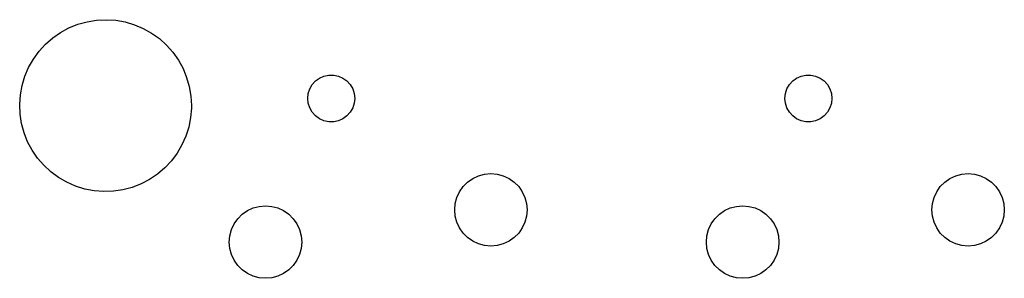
# Model space of a CAD drawing. Extents: x 2.72 to 6.23, y -5.23 to -2.47.
# Tile 2 of 5: x 2.72 to 4.17, y -2.85 to -2.47. Entities that reach past the tile are written whole.
import ezdxf

# ---------------------------------------------------------------- set-up
doc = ezdxf.new("R2010")
doc.units = 0
doc.header["$MEASUREMENT"] = 0
doc.layers.add('BLACK', color=7, linetype='CONTINUOUS')

msp = doc.modelspace()

# ---------------------------------------------------------------- linework, layer by layer
at = {"layer": 'BLACK', "linetype": 'CONTINUOUS'}
for p, q in [((2.79636, -2.48601), (2.8094, -2.48074)), ((2.8094, -2.48074), (2.82295, -2.47695)), ((2.82295, -2.47695), (2.83683, -2.47471)), ((2.83683, -2.47471), (2.85088, -2.47402)), ((2.85088, -2.47402), (2.86492, -2.4749)), ((2.86492, -2.4749), (2.87877, -2.47734)), ((2.87877, -2.47734), (2.89226, -2.48132)), ((2.89226, -2.48132), (2.90523, -2.48677)), ((2.77244, -2.50072), (2.78399, -2.4927)), ((2.78399, -2.4927), (2.79636, -2.48601)), ((2.90523, -2.48677), (2.91751, -2.49363)), ((2.91751, -2.49363), (2.92894, -2.50182)), ((2.75237, -2.52037), (2.76185, -2.50999)), ((2.76185, -2.50999), (2.77244, -2.50072)), ((2.92894, -2.50182), (2.93939, -2.51123)), ((2.93939, -2.51123), (2.94873, -2.52175)), ((2.7441, -2.53175), (2.75237, -2.52037)), ((2.94873, -2.52175), (2.95684, -2.53324)), ((2.73715, -2.54398), (2.7441, -2.53175)), ((2.95684, -2.53324), (2.96362, -2.54556)), ((2.73161, -2.55691), (2.73715, -2.54398)), ((2.96362, -2.54556), (2.96898, -2.55857)), ((3.16388, -2.55954), (3.17046, -2.55661)), ((3.17046, -2.55661), (3.1775, -2.55511)), ((3.1775, -2.55511), (3.1847, -2.55511)), ((3.1847, -2.55511), (3.19175, -2.55661)), ((3.19175, -2.55661), (3.19833, -2.55954)), ((3.86388, -2.55954), (3.87046, -2.55661)), ((3.87046, -2.55661), (3.8775, -2.55511)), ((3.8775, -2.55511), (3.8847, -2.55511)), ((3.8847, -2.55511), (3.89175, -2.55661)), ((3.89175, -2.55661), (3.89833, -2.55954)), ((2.72501, -2.58421), (2.72755, -2.57038)), ((2.72755, -2.57038), (2.73161, -2.55691)), ((2.96898, -2.55857), (2.97285, -2.57209)), ((3.14963, -2.57536), (3.15323, -2.56912)), ((3.15323, -2.56912), (3.15805, -2.56377)), ((3.15805, -2.56377), (3.16388, -2.55954)), ((3.19833, -2.55954), (3.20415, -2.56377)), ((3.20415, -2.56377), (3.20897, -2.56912)), ((3.20897, -2.56912), (3.21257, -2.57536)), ((3.84963, -2.57536), (3.85323, -2.56912)), ((3.85323, -2.56912), (3.85805, -2.56377)), ((3.85805, -2.56377), (3.86388, -2.55954)), ((3.89833, -2.55954), (3.90415, -2.56377)), ((3.90415, -2.56377), (3.90897, -2.56912)), ((3.90897, -2.56912), (3.91257, -2.57536)), ((2.72403, -2.59824), (2.72501, -2.58421)), ((2.97285, -2.57209), (2.9752, -2.58596)), ((3.14665, -2.58937), (3.14741, -2.58221)), ((3.14741, -2.58221), (3.14963, -2.57536)), ((3.21257, -2.57536), (3.2148, -2.58221)), ((3.2148, -2.58221), (3.21555, -2.58937)), ((3.84665, -2.58937), (3.84741, -2.58221)), ((3.84741, -2.58221), (3.84963, -2.57536)), ((3.91257, -2.57536), (3.9148, -2.58221)), ((3.9148, -2.58221), (3.91555, -2.58937)), ((2.72462, -2.61229), (2.72403, -2.59824)), ((2.9752, -2.58596), (2.97598, -2.6)), ((2.97598, -2.6), (2.97594, -2.60352)), ((3.14741, -2.59653), (3.14665, -2.58937)), ((3.14963, -2.60338), (3.14741, -2.59653)), ((3.2148, -2.59653), (3.21257, -2.60338)), ((3.21555, -2.58937), (3.2148, -2.59653)), ((3.84741, -2.59653), (3.84665, -2.58937)), ((3.84963, -2.60338), (3.84741, -2.59653)), ((3.9148, -2.59653), (3.91257, -2.60338)), ((3.91555, -2.58937), (3.9148, -2.59653)), ((2.72677, -2.62619), (2.72462, -2.61229)), ((2.97594, -2.60352), (2.97476, -2.61753)), ((3.15323, -2.60962), (3.14963, -2.60338)), ((3.15805, -2.61497), (3.15323, -2.60962)), ((3.20897, -2.60962), (3.20415, -2.61497)), ((3.21257, -2.60338), (3.20897, -2.60962)), ((3.85323, -2.60962), (3.84963, -2.60338)), ((3.85805, -2.61497), (3.85323, -2.60962)), ((3.90897, -2.60962), (3.90415, -2.61497)), ((3.91257, -2.60338), (3.90897, -2.60962)), ((2.73046, -2.63977), (2.72677, -2.62619)), ((2.97476, -2.61753), (2.97203, -2.63133)), ((3.16388, -2.6192), (3.15805, -2.61497)), ((3.17046, -2.62213), (3.16388, -2.6192)), ((3.1775, -2.62363), (3.17046, -2.62213)), ((3.1847, -2.62363), (3.1775, -2.62363)), ((3.19175, -2.62213), (3.1847, -2.62363)), ((3.19833, -2.6192), (3.19175, -2.62213)), ((3.20415, -2.61497), (3.19833, -2.6192)), ((3.86388, -2.6192), (3.85805, -2.61497)), ((3.87046, -2.62213), (3.86388, -2.6192)), ((3.8775, -2.62363), (3.87046, -2.62213)), ((3.8847, -2.62363), (3.8775, -2.62363)), ((3.89175, -2.62213), (3.8847, -2.62363)), ((3.89833, -2.6192), (3.89175, -2.62213)), ((3.90415, -2.61497), (3.89833, -2.6192)), ((2.73563, -2.65284), (2.73046, -2.63977)), ((2.97203, -2.63133), (2.96777, -2.64474)), ((2.74224, -2.66526), (2.73563, -2.65284)), ((2.96205, -2.65759), (2.95493, -2.66972)), ((2.96777, -2.64474), (2.96205, -2.65759)), ((2.75018, -2.67687), (2.74224, -2.66526)), ((2.95493, -2.66972), (2.94651, -2.68098)), ((2.75937, -2.68752), (2.75018, -2.67687)), ((2.94651, -2.68098), (2.93688, -2.69123)), ((2.76969, -2.69707), (2.75937, -2.68752)), ((2.78102, -2.70542), (2.76969, -2.69707)), ((2.92617, -2.70035), (2.91451, -2.70822)), ((2.93688, -2.69123), (2.92617, -2.70035)), ((3.39718, -2.70281), (3.40612, -2.70041)), ((3.40612, -2.70041), (3.41535, -2.69961)), ((3.41535, -2.69961), (3.42458, -2.70041)), ((3.42458, -2.70041), (3.43353, -2.70281)), ((4.09718, -2.70281), (4.10612, -2.70041)), ((4.10612, -2.70041), (4.11535, -2.69961)), ((4.11535, -2.69961), (4.12458, -2.70041)), ((4.12458, -2.70041), (4.13353, -2.70281)), ((2.7932, -2.71245), (2.78102, -2.70542)), ((2.80609, -2.71808), (2.7932, -2.71245)), ((2.90204, -2.71473), (2.88893, -2.71982)), ((2.91451, -2.70822), (2.90204, -2.71473)), ((3.37464, -2.71859), (3.38119, -2.71204)), ((3.38119, -2.71204), (3.38878, -2.70673)), ((3.38878, -2.70673), (3.39718, -2.70281)), ((3.43353, -2.70281), (3.44193, -2.70673)), ((3.44193, -2.70673), (3.44952, -2.71204)), ((3.44952, -2.71204), (3.45607, -2.71859)), ((4.07464, -2.71859), (4.08119, -2.71204)), ((4.08119, -2.71204), (4.08878, -2.70673)), ((4.08878, -2.70673), (4.09718, -2.70281)), ((4.13353, -2.70281), (4.14193, -2.70673)), ((4.14193, -2.70673), (4.14952, -2.71204)), ((4.14952, -2.71204), (4.15607, -2.71859)), ((2.81952, -2.72224), (2.80609, -2.71808)), ((2.83334, -2.72488), (2.81952, -2.72224)), ((2.84736, -2.72596), (2.83334, -2.72488)), ((2.86142, -2.72547), (2.84736, -2.72596)), ((2.87533, -2.72341), (2.86142, -2.72547)), ((2.88893, -2.71982), (2.87533, -2.72341)), ((3.36541, -2.73458), (3.36933, -2.72618)), ((3.36933, -2.72618), (3.37464, -2.71859)), ((3.45607, -2.71859), (3.46138, -2.72618)), ((3.46138, -2.72618), (3.4653, -2.73458)), ((4.06541, -2.73458), (4.06933, -2.72618)), ((4.06933, -2.72618), (4.07464, -2.71859)), ((4.15607, -2.71859), (4.16138, -2.72618)), ((4.16138, -2.72618), (4.1653, -2.73458)), ((3.3622, -2.75276), (3.36301, -2.74353)), ((3.36301, -2.74353), (3.36541, -2.73458)), ((3.4653, -2.73458), (3.4677, -2.74353)), ((3.4677, -2.74353), (3.4685, -2.75276)), ((4.0622, -2.75276), (4.06301, -2.74353)), ((4.06301, -2.74353), (4.06541, -2.73458)), ((4.1653, -2.73458), (4.1677, -2.74353)), ((4.1677, -2.74353), (4.1685, -2.75276)), ((3.05048, -2.75929), (3.05807, -2.75397)), ((3.05807, -2.75397), (3.06647, -2.75006)), ((3.06647, -2.75006), (3.07542, -2.74766)), ((3.07542, -2.74766), (3.08465, -2.74685)), ((3.08465, -2.74685), (3.09387, -2.74766)), ((3.09387, -2.74766), (3.10282, -2.75006)), ((3.10282, -2.75006), (3.11122, -2.75397)), ((3.11122, -2.75397), (3.11881, -2.75929)), ((3.36301, -2.76199), (3.3622, -2.75276)), ((3.4685, -2.75276), (3.4677, -2.76199)), ((3.75048, -2.75929), (3.75807, -2.75397)), ((3.75807, -2.75397), (3.76647, -2.75006)), ((3.76647, -2.75006), (3.77542, -2.74766)), ((3.77542, -2.74766), (3.78465, -2.74685)), ((3.78465, -2.74685), (3.79387, -2.74766)), ((3.79387, -2.74766), (3.80282, -2.75006)), ((3.80282, -2.75006), (3.81122, -2.75397)), ((3.81122, -2.75397), (3.81881, -2.75929)), ((4.06301, -2.76199), (4.0622, -2.75276)), ((4.1685, -2.75276), (4.1677, -2.76199)), ((3.03862, -2.77343), (3.04393, -2.76584)), ((3.04393, -2.76584), (3.05048, -2.75929)), ((3.11881, -2.75929), (3.12536, -2.76584)), ((3.12536, -2.76584), (3.13067, -2.77343)), ((3.36541, -2.77093), (3.36301, -2.76199)), ((3.36933, -2.77933), (3.36541, -2.77093)), ((3.4653, -2.77093), (3.46138, -2.77933)), ((3.4677, -2.76199), (3.4653, -2.77093)), ((3.73862, -2.77343), (3.74393, -2.76584)), ((3.74393, -2.76584), (3.75048, -2.75929)), ((3.81881, -2.75929), (3.82536, -2.76584)), ((3.82536, -2.76584), (3.83067, -2.77343)), ((4.06541, -2.77093), (4.06301, -2.76199)), ((4.06933, -2.77933), (4.06541, -2.77093)), ((4.1653, -2.77093), (4.16138, -2.77933)), ((4.1677, -2.76199), (4.1653, -2.77093)), ((3.0323, -2.79077), (3.0347, -2.78182)), ((3.0347, -2.78182), (3.03862, -2.77343)), ((3.13067, -2.77343), (3.13459, -2.78182)), ((3.13459, -2.78182), (3.13699, -2.79077)), ((3.37464, -2.78692), (3.36933, -2.77933)), ((3.38119, -2.79347), (3.37464, -2.78692)), ((3.45607, -2.78692), (3.44952, -2.79347)), ((3.46138, -2.77933), (3.45607, -2.78692)), ((3.7323, -2.79077), (3.7347, -2.78182)), ((3.7347, -2.78182), (3.73862, -2.77343)), ((3.83067, -2.77343), (3.83459, -2.78182)), ((3.83459, -2.78182), (3.83699, -2.79077)), ((4.07464, -2.78692), (4.06933, -2.77933)), ((4.08119, -2.79347), (4.07464, -2.78692)), ((4.15607, -2.78692), (4.14952, -2.79347)), ((4.16138, -2.77933), (4.15607, -2.78692)), ((3.0315, -2.8), (3.0323, -2.79077)), ((3.0323, -2.80923), (3.0315, -2.8)), ((3.13699, -2.79077), (3.1378, -2.8)), ((3.1378, -2.8), (3.13699, -2.80923)), ((3.38878, -2.79878), (3.38119, -2.79347)), ((3.39718, -2.8027), (3.38878, -2.79878)), ((3.44193, -2.79878), (3.43353, -2.8027)), ((3.44952, -2.79347), (3.44193, -2.79878)), ((3.7315, -2.8), (3.7323, -2.79077)), ((3.7323, -2.80923), (3.7315, -2.8)), ((3.83699, -2.79077), (3.8378, -2.8)), ((3.8378, -2.8), (3.83699, -2.80923)), ((4.08878, -2.79878), (4.08119, -2.79347)), ((4.09718, -2.8027), (4.08878, -2.79878)), ((4.14193, -2.79878), (4.13353, -2.8027)), ((4.14952, -2.79347), (4.14193, -2.79878)), ((3.0347, -2.81818), (3.0323, -2.80923)), ((3.13699, -2.80923), (3.13459, -2.81818)), ((3.40612, -2.8051), (3.39718, -2.8027)), ((3.41535, -2.80591), (3.40612, -2.8051)), ((3.42458, -2.8051), (3.41535, -2.80591)), ((3.43353, -2.8027), (3.42458, -2.8051)), ((3.7347, -2.81818), (3.7323, -2.80923)), ((3.83699, -2.80923), (3.83459, -2.81818)), ((4.10612, -2.8051), (4.09718, -2.8027)), ((4.11535, -2.80591), (4.10612, -2.8051)), ((4.12458, -2.8051), (4.11535, -2.80591)), ((4.13353, -2.8027), (4.12458, -2.8051)), ((3.03862, -2.82657), (3.0347, -2.81818)), ((3.04393, -2.83416), (3.03862, -2.82657)), ((3.13067, -2.82657), (3.12536, -2.83416)), ((3.13459, -2.81818), (3.13067, -2.82657)), ((3.73862, -2.82657), (3.7347, -2.81818)), ((3.74393, -2.83416), (3.73862, -2.82657)), ((3.83067, -2.82657), (3.82536, -2.83416)), ((3.83459, -2.81818), (3.83067, -2.82657)), ((3.05048, -2.84071), (3.04393, -2.83416)), ((3.05807, -2.84603), (3.05048, -2.84071)), ((3.11881, -2.84071), (3.11122, -2.84603)), ((3.12536, -2.83416), (3.11881, -2.84071)), ((3.75048, -2.84071), (3.74393, -2.83416)), ((3.75807, -2.84603), (3.75048, -2.84071)), ((3.81881, -2.84071), (3.81122, -2.84603)), ((3.82536, -2.83416), (3.81881, -2.84071)), ((3.06647, -2.84994), (3.05807, -2.84603)), ((3.07542, -2.85234), (3.06647, -2.84994)), ((3.08465, -2.85315), (3.07542, -2.85234)), ((3.09387, -2.85234), (3.08465, -2.85315)), ((3.10282, -2.84994), (3.09387, -2.85234)), ((3.11122, -2.84603), (3.10282, -2.84994)), ((3.76647, -2.84994), (3.75807, -2.84603)), ((3.77542, -2.85234), (3.76647, -2.84994)), ((3.78465, -2.85315), (3.77542, -2.85234)), ((3.79387, -2.85234), (3.78465, -2.85315)), ((3.80282, -2.84994), (3.79387, -2.85234)), ((3.81122, -2.84603), (3.80282, -2.84994))]:
    msp.add_line(p, q, dxfattribs=at)

doc.saveas('drawing.dxf')
